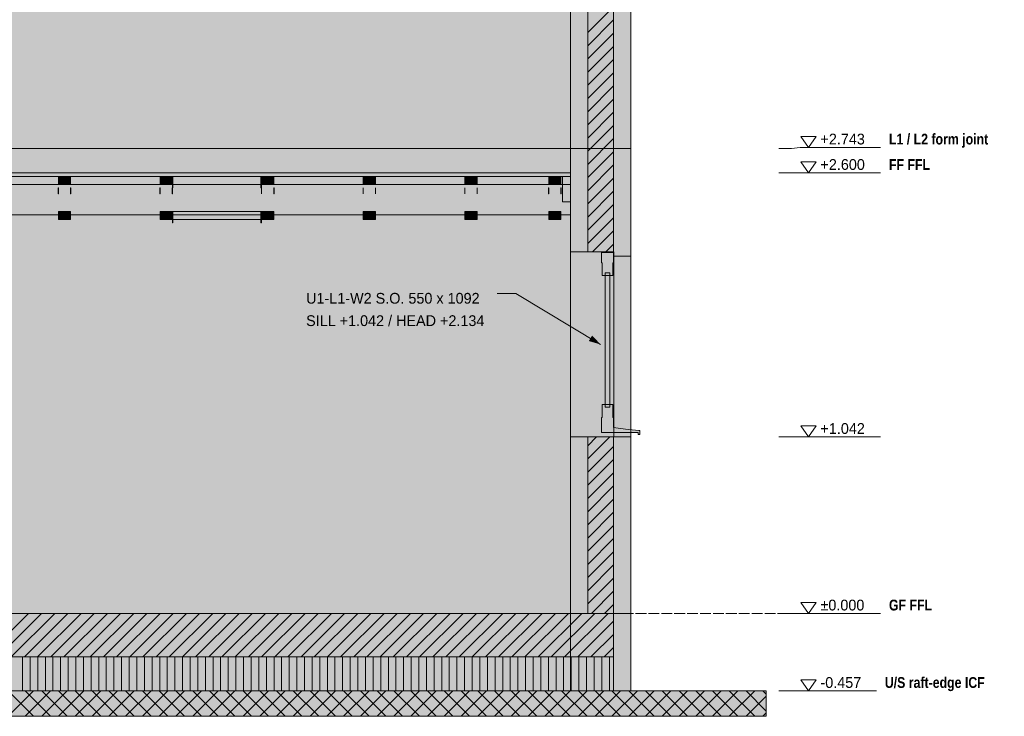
# Model space of a CAD drawing. Header units: millimetres. Extents: x 17 to 413, y 4 to 292.
# Tile 6 of 8: x 164 to 280, y 76 to 159. Entities that reach past the tile are written whole.
import ezdxf

# ---------------------------------------------------------------- set-up
doc = ezdxf.new("R2010")
doc.units = ezdxf.units.MM
doc.linetypes.add('DASHED', pattern=[1.524, 1.27, -0.254])
for name, color, linetype in [('FILL-C_BDBDBF', 7, 'Continuous'), ('FILL-EPS', 7, 'Continuous'), ('FILL-INK', 7, 'Continuous'), ('FILL-LIGHT', 7, 'Continuous'), ('FILL-MASONRY_FILL', 7, 'Continuous'), ('FILL-STEEL_GREY', 7, 'Continuous'), ('FILL-TIMBER', 7, 'Continuous'), ('FILL-WHITE', 7, 'Continuous'), ('LINE-C_BF9E33', 7, 'Continuous'), ('LINE-CORE', 7, 'Continuous'), ('LINE-INK', 7, 'Continuous'), ('LINE-STEEL-DASH', 7, 'DASHED'), ('LINE-STEEL_GREY', 7, 'Continuous'), ('LINE-TIMBER_DK', 7, 'Continuous'), ('TEXT-INK', 7, 'Continuous'), ('TEXT-STEEL', 7, 'Continuous')]:
    doc.layers.add(name, color=color, linetype=linetype)
doc.styles.add('OpenSansCondensed-Bold', font='OpenSansCondensed-Bold.ttf')

msp = doc.modelspace()

# ---------------------------------------------------------------- hatches: boundary and pattern name
at = {"layer": 'FILL-C_BDBDBF', "true_color": 0xbdbdbf}
h = msp.add_hatch(color=256, dxfattribs=at)
h.dxf.hatch_style = 1
h.paths.add_polyline_path([(234.19, 131.14), (231.74, 131.14), (231.14, 131.14), (231.14, 189.04), (234.19, 189.04)])
h = msp.add_hatch(color=256, dxfattribs=at)
h.dxf.hatch_style = 1
h.paths.add_polyline_path([(231.14, 109.3), (231.57, 109.3), (231.69, 109.3), (232.71, 109.3), (234.19, 109.3), (234.19, 88.46), (231.14, 88.46)])
at = {"layer": 'FILL-EPS', "true_color": 0xccffff}
h = msp.add_hatch(color=256, dxfattribs=at)
h.dxf.hatch_style = 1
h.paths.add_polyline_path([(229.11, 189.04), (231.14, 189.04), (231.14, 131.14), (229.11, 131.14), (229.11, 131.44), (229.11, 143.32), (229.11, 144.17), (229.11, 144.24), (229.11, 145.69), (229.11, 156.19), (229.11, 168.84), (229.11, 184.64)])
h = msp.add_hatch(color=256, dxfattribs=at)
h.dxf.hatch_style = 1
h.paths.add_polyline_path([(236.22, 188.63), (236.22, 188.56), (236.22, 188.28), (236.22, 187.99), (236.22, 186.96), (236.22, 184.44), (236.22, 169.5), (236.22, 155.77), (236.22, 143.32), (236.22, 142.74), (236.22, 142.72), (236.22, 142.62), (236.22, 142.54), (236.22, 142.48), (236.22, 142.35), (236.22, 141.96), (236.22, 141.6), (236.22, 141.26), (236.22, 140.37), (236.22, 134.6), (236.22, 130.64), (235.25, 130.64), (234.21, 130.64), (234.21, 130.89), (234.21, 131.14), (234.19, 131.14), (234.19, 189.04), (235.9, 189.04), (236.22, 189.04), (236.22, 188.73), (236.22, 188.7)])
h = msp.add_hatch(color=256, dxfattribs=at)
h.dxf.hatch_style = 1
h.paths.add_polyline_path([(231.14, 88.46), (230.07, 88.46), (229.8, 88.46), (229.11, 88.46), (229.11, 91.83), (229.11, 109.3), (231.14, 109.3)])
h = msp.add_hatch(color=256, dxfattribs=at)
h.dxf.hatch_style = 1
h.paths.add_polyline_path([(236.22, 79.72), (236.22, 79.32), (236.13, 79.32), (234.19, 79.32), (234.19, 88.05), (234.19, 88.46), (234.19, 109.3), (235.18, 109.3), (236.22, 109.3), (236.22, 107.81), (236.22, 88.46)])
at = {"layer": 'FILL-INK', "true_color": 0x1a1a1a}
h = msp.add_hatch(color=256, dxfattribs=at)
h.dxf.hatch_style = 1
h.paths.add_polyline_path([(168.64, 137.97), (168.62, 137.97), (168.62, 137.97), (168.62, 138.19), (168.62, 138.68), (168.63, 138.68), (168.64, 138.68), (168.64, 138.19)])
h = msp.add_hatch(color=256, dxfattribs=at)
h.dxf.hatch_style = 1
h.paths.add_polyline_path([(170.1, 137.97), (170.09, 137.97), (170.08, 137.97), (170.08, 138.19), (170.08, 138.68), (170.1, 138.68), (170.1, 138.68), (170.1, 138.19)])
h = msp.add_hatch(color=256, dxfattribs=at)
h.dxf.hatch_style = 1
h.paths.add_polyline_path([(180.64, 138.19), (180.64, 137.97), (180.62, 137.97), (180.62, 137.97), (180.62, 138.19), (180.62, 138.68), (180.63, 138.68), (180.64, 138.68)])
h = msp.add_hatch(color=256, dxfattribs=at)
h.dxf.hatch_style = 1
h.paths.add_polyline_path([(182.1, 138.19), (182.1, 137.97), (182.09, 137.97), (182.08, 137.97), (182.08, 138.19), (182.08, 138.68), (182.1, 138.68), (182.1, 138.68)])
h = msp.add_hatch(color=256, dxfattribs=at)
h.dxf.hatch_style = 1
h.paths.add_polyline_path([(192.64, 138.19), (192.64, 137.97), (192.62, 137.97), (192.62, 137.97), (192.62, 138.19), (192.62, 138.68), (192.63, 138.68), (192.64, 138.68)])
h = msp.add_hatch(color=256, dxfattribs=at)
h.dxf.hatch_style = 1
h.paths.add_polyline_path([(194.1, 137.97), (194.09, 137.97), (194.08, 137.97), (194.08, 138.19), (194.08, 138.68), (194.1, 138.68), (194.1, 138.68), (194.1, 138.19)])
h = msp.add_hatch(color=256, dxfattribs=at)
h.dxf.hatch_style = 1
h.paths.add_polyline_path([(204.64, 137.97), (204.62, 137.97), (204.62, 137.97), (204.62, 138.19), (204.62, 138.68), (204.63, 138.68), (204.64, 138.68), (204.64, 138.19)])
h = msp.add_hatch(color=256, dxfattribs=at)
h.dxf.hatch_style = 1
h.paths.add_polyline_path([(206.1, 138.19), (206.1, 137.97), (206.09, 137.97), (206.08, 137.97), (206.08, 138.19), (206.08, 138.68), (206.1, 138.68), (206.1, 138.68)])
h = msp.add_hatch(color=256, dxfattribs=at)
h.dxf.hatch_style = 1
h.paths.add_polyline_path([(216.64, 138.19), (216.64, 137.97), (216.62, 137.97), (216.62, 137.97), (216.62, 138.19), (216.62, 138.68), (216.63, 138.68), (216.64, 138.68)])
h = msp.add_hatch(color=256, dxfattribs=at)
h.dxf.hatch_style = 1
h.paths.add_polyline_path([(218.1, 138.19), (218.1, 137.97), (218.09, 137.97), (218.08, 137.97), (218.08, 138.19), (218.08, 138.68), (218.1, 138.68), (218.1, 138.68)])
h = msp.add_hatch(color=256, dxfattribs=at)
h.dxf.hatch_style = 1
h.paths.add_polyline_path([(226.53, 137.97), (226.51, 137.97), (226.5, 137.97), (226.5, 138.19), (226.5, 138.68), (226.52, 138.68), (226.53, 138.68), (226.53, 138.19)])
h = msp.add_hatch(color=256, dxfattribs=at)
h.dxf.hatch_style = 1
h.paths.add_polyline_path([(227.99, 137.97), (227.97, 137.97), (227.97, 137.97), (227.97, 138.19), (227.97, 138.68), (227.98, 138.68), (227.99, 138.68), (227.99, 138.19)])
at = {"layer": 'FILL-INK', "true_color": 0x1a1a1f}
h = msp.add_hatch(color=256, dxfattribs=at)
h.dxf.hatch_style = 1
h.paths.add_polyline_path([(232.66, 120.21), (231.27, 120.61), (231.66, 121.26)])
at = {"layer": 'FILL-LIGHT', "true_color": 0xcccccf}
h = msp.add_hatch(color=256, dxfattribs=at)
h.dxf.hatch_style = 1
h.paths.add_polyline_path([(88.3, 83.32), (78.42, 83.32), (78.42, 83.64), (78.42, 88.46), (224.31, 88.46), (234.19, 88.46), (234.19, 88.13), (234.19, 83.32)])
at = {"layer": 'FILL-MASONRY_FILL', "true_color": 0xe0d9cc}
h = msp.add_hatch(color=256, dxfattribs=at)
h.dxf.hatch_style = 1
h.paths.add_polyline_path([(83.18, 76.32), (60.39, 76.32), (60.39, 76.67), (60.39, 79.32), (229.42, 79.32), (252.22, 79.32), (252.22, 78.96), (252.22, 76.32)])
at = {"layer": 'FILL-STEEL_GREY', "true_color": 0x737378}
h = msp.add_hatch(color=256, dxfattribs=at)
h.dxf.hatch_style = 1
h.paths.add_polyline_path([(161.95, 140.4), (161.95, 140.46), (177.29, 140.46), (179.5, 140.46), (184.91, 140.46), (227.5, 140.46), (227.68, 140.46), (229.11, 140.46), (229.11, 140.07), (229.11, 140.02), (228.92, 140.02), (227.5, 140.02), (222.09, 140.02), (179.5, 140.02), (177.29, 140.02), (161.95, 140.02)])
at = {"layer": 'FILL-TIMBER', "true_color": 0xedd6a8}
h = msp.add_hatch(color=256, dxfattribs=at)
h.dxf.hatch_style = 1
h.paths.add_polyline_path([(170.08, 140.02), (170.08, 139.78), (170.08, 139.08), (169, 139.08), (168.64, 139.08), (168.64, 139.31), (168.64, 140.02), (169.72, 140.02)])
h = msp.add_hatch(color=256, dxfattribs=at)
h.dxf.hatch_style = 1
h.paths.add_polyline_path([(182.08, 140.02), (182.08, 139.78), (182.08, 139.08), (181, 139.08), (180.64, 139.08), (180.64, 139.31), (180.64, 140.02), (181.72, 140.02)])
h = msp.add_hatch(color=256, dxfattribs=at)
h.dxf.hatch_style = 1
h.paths.add_polyline_path([(194.08, 140.02), (194.08, 139.78), (194.08, 139.08), (193, 139.08), (192.64, 139.08), (192.64, 139.31), (192.64, 140.02), (193.72, 140.02)])
h = msp.add_hatch(color=256, dxfattribs=at)
h.dxf.hatch_style = 1
h.paths.add_polyline_path([(205.72, 140.02), (206.08, 140.02), (206.08, 139.78), (206.08, 139.08), (205, 139.08), (204.64, 139.08), (204.64, 139.31), (204.64, 140.02)])
h = msp.add_hatch(color=256, dxfattribs=at)
h.dxf.hatch_style = 1
h.paths.add_polyline_path([(218.08, 140.02), (218.08, 139.78), (218.08, 139.08), (217, 139.08), (216.64, 139.08), (216.64, 139.31), (216.64, 140.02), (217.72, 140.02)])
h = msp.add_hatch(color=256, dxfattribs=at)
h.dxf.hatch_style = 1
h.paths.add_polyline_path([(227.97, 140.02), (227.97, 139.78), (227.97, 139.08), (226.88, 139.08), (226.53, 139.08), (226.53, 139.31), (226.53, 140.02), (227.61, 140.02)])
h = msp.add_hatch(color=256, dxfattribs=at)
h.dxf.hatch_style = 1
h.paths.add_polyline_path([(229.03, 140.02), (229.11, 140.02), (229.11, 139.76), (229.11, 137.02), (228.25, 137.02), (228.17, 137.02), (228.17, 137.27), (228.17, 140.02)])
h = msp.add_hatch(color=256, dxfattribs=at)
h.dxf.hatch_style = 1
h.paths.add_polyline_path([(170.08, 135.9), (170.08, 135.68), (170.08, 134.96), (168.97, 134.96), (168.64, 134.96), (168.64, 135.18), (168.64, 135.9), (169.74, 135.9)])
h = msp.add_hatch(color=256, dxfattribs=at)
h.dxf.hatch_style = 1
h.paths.add_polyline_path([(181.74, 135.9), (182.08, 135.9), (182.08, 135.68), (182.08, 134.96), (180.97, 134.96), (180.64, 134.96), (180.64, 135.18), (180.64, 135.9)])
h = msp.add_hatch(color=256, dxfattribs=at)
h.dxf.hatch_style = 1
h.paths.add_polyline_path([(193.74, 135.9), (194.08, 135.9), (194.08, 135.68), (194.08, 134.96), (192.97, 134.96), (192.64, 134.96), (192.64, 135.18), (192.64, 135.9)])
h = msp.add_hatch(color=256, dxfattribs=at)
h.dxf.hatch_style = 1
h.paths.add_polyline_path([(205.74, 135.9), (206.08, 135.9), (206.08, 135.68), (206.08, 134.96), (204.97, 134.96), (204.64, 134.96), (204.64, 135.18), (204.64, 135.9)])
h = msp.add_hatch(color=256, dxfattribs=at)
h.dxf.hatch_style = 1
h.paths.add_polyline_path([(218.08, 135.9), (218.08, 135.68), (218.08, 134.96), (216.97, 134.96), (216.64, 134.96), (216.64, 135.18), (216.64, 135.9), (217.74, 135.9)])
h = msp.add_hatch(color=256, dxfattribs=at)
h.dxf.hatch_style = 1
h.paths.add_polyline_path([(227.97, 135.9), (227.97, 135.68), (227.97, 134.96), (226.86, 134.96), (226.53, 134.96), (226.53, 135.18), (226.53, 135.9), (227.63, 135.9)])
h = msp.add_hatch(color=256, dxfattribs=at)
h.dxf.hatch_style = 1
h.paths.add_polyline_path([(232.86, 128.34), (232.86, 129.12), (232.86, 129.84), (232.78, 129.84), (232.78, 130.46), (232.78, 131.04), (233.46, 131.04), (234.18, 131.04), (234.18, 130.42), (234.18, 129.84), (234.1, 129.84), (234.1, 129.06), (234.1, 128.34), (233.76, 128.34), (233.76, 128.64), (233.46, 128.64), (233.2, 128.64), (233.2, 128.34)])
h = msp.add_hatch(color=256, dxfattribs=at)
h.dxf.hatch_style = 1
h.paths.add_polyline_path([(233.45, 113.1), (233.2, 113.1), (233.2, 121.2), (233.2, 128.34), (233.51, 128.34), (233.76, 128.34), (233.76, 120.24), (233.76, 113.1)])
h = msp.add_hatch(color=256, dxfattribs=at)
h.dxf.hatch_style = 1
h.paths.add_polyline_path([(232.78, 111.6), (232.86, 111.6), (232.86, 112.38), (232.86, 113.1), (233.2, 113.1), (233.2, 112.8), (233.5, 112.8), (233.76, 112.8), (233.76, 113.1), (234.1, 113.1), (234.1, 112.31), (234.1, 111.6), (234.18, 111.6), (234.18, 110.98), (234.18, 110.4), (235.62, 110.22), (237.16, 110.04), (237.22, 110.04), (237.28, 110.04), (237.28, 109.79), (237.28, 109.56), (237.18, 109.56), (237.08, 109.56), (237.08, 109.68), (237.08, 109.8), (235.01, 109.8), (232.78, 109.8), (232.78, 110.11), (232.78, 110.4), (232.78, 111.02)])
at = {"layer": 'FILL-TIMBER', "true_color": 0xfced9e}
h = msp.add_hatch(color=256, dxfattribs=at)
h.dxf.hatch_style = 1
h.paths.add_polyline_path([(234.19, 79.32), (88.3, 79.32), (78.42, 79.32), (78.42, 79.44), (78.42, 81.32), (78.42, 81.44), (78.42, 83.32), (224.31, 83.32), (234.19, 83.32), (234.19, 83.19), (234.19, 81.32), (234.19, 81.19)])
at = {"layer": 'FILL-WHITE', "true_color": 0xffffff}
h = msp.add_hatch(color=256, dxfattribs=at)
h.dxf.hatch_style = 1
h.paths.add_polyline_path([(83.5, 194.22), (154.46, 243.91), (158.14, 243.91), (160.45, 242.29), (160.46, 242.29), (160.46, 242.29), (160.48, 242.27), (229.1, 194.22), (229.1, 143.32), (83.5, 143.32)])
h = msp.add_hatch(color=256, dxfattribs=at)
h.dxf.hatch_style = 1
h.paths.add_polyline_path([(83.5, 189.04), (83.7, 189.04), (83.7, 194.36), (154.46, 243.91), (158.14, 243.91), (160.66, 242.15), (165.01, 239.1), (165.02, 239.09), (165.02, 239.09), (165.05, 239.07), (165.05, 239.07), (165.05, 239.07), (228.9, 194.36), (228.9, 189.04), (229.1, 189.04), (229.1, 143.32), (83.5, 143.32)])
h = msp.add_hatch(color=256, dxfattribs=at)
h.dxf.hatch_style = 1
h.paths.add_polyline_path([(229.1, 194.22), (236.22, 189.24), (236.22, 189.24), (236.22, 189.24), (236.22, 189.24), (236.22, 143.32), (236.22, 143.32), (229.1, 143.32), (229.1, 172.73), (229.1, 172.73)])
h = msp.add_hatch(color=256, dxfattribs=at)
h.dxf.hatch_style = 1
h.paths.add_polyline_path([(229.1, 189.04), (229.1, 189.04), (229.1, 189.04), (229.1, 189.05), (229.1, 189.04), (236.22, 189.04), (236.22, 189.04), (236.22, 143.32), (236.22, 143.32), (229.11, 143.32), (229.11, 143.32), (229.11, 143.32), (229.1, 143.32)])
h = msp.add_hatch(color=256, dxfattribs=at)
h.dxf.hatch_style = 1
h.paths.add_polyline_path([(229.11, 143.32), (229.11, 189.04), (236.22, 189.04), (236.22, 189.04), (236.22, 143.32), (229.11, 143.32)])
h = msp.add_hatch(color=256, dxfattribs=at)
h.dxf.hatch_style = 1
h.paths.add_polyline_path([(83.5, 88.46), (83.5, 143.32), (229.1, 143.32), (229.1, 143.32), (229.1, 143.32), (229.1, 88.46), (83.5, 88.46)])
h = msp.add_hatch(color=256, dxfattribs=at)
h.dxf.hatch_style = 1
h.paths.add_polyline_path([(229.1, 143.32), (229.1, 88.46), (229.1, 88.46), (229.1, 88.46), (83.5, 88.46), (83.5, 143.32)])
h = msp.add_hatch(color=256, dxfattribs=at)
h.dxf.hatch_style = 1
h.paths.add_polyline_path([(229.11, 143.32), (236.22, 143.32), (236.22, 88.46), (236.22, 88.46), (236.22, 88.46), (229.11, 88.46), (229.11, 88.46), (229.11, 88.46), (229.1, 88.46), (229.1, 143.32), (229.1, 143.32), (229.1, 143.32), (229.1, 143.36), (229.1, 143.36)])
h = msp.add_hatch(color=256, dxfattribs=at)
h.dxf.hatch_style = 1
h.paths.add_polyline_path([(229.1, 143.32), (236.22, 143.32), (236.22, 88.46), (229.1, 88.46)])
h = msp.add_hatch(color=256, dxfattribs=at)
h.dxf.hatch_style = 1
h.paths.add_polyline_path([(229.11, 88.46), (229.11, 143.32), (236.22, 143.32), (236.22, 143.32), (236.22, 88.46), (229.11, 88.46)])
h = msp.add_hatch(color=256, dxfattribs=at)
h.dxf.hatch_style = 1
h.paths.add_polyline_path([(83.5, 140.02), (83.5, 140.46), (131.5, 140.46), (131.5, 140.46), (179.5, 140.46), (179.5, 140.46), (227.5, 140.46), (227.5, 140.46), (229.11, 140.46), (229.11, 140.02), (227.5, 140.02), (179.5, 140.02), (179.5, 140.02), (131.5, 140.02), (131.5, 140.02), (83.5, 140.02), (83.5, 140.02), (83.5, 140.02)])
h = msp.add_hatch(color=256, dxfattribs=at)
h.dxf.hatch_style = 1
h.paths.add_polyline_path([(228.17, 139.08), (228.17, 140.02), (229.11, 140.02), (229.11, 140.02), (229.11, 140.02), (229.11, 140.02), (229.11, 135.52), (161.95, 135.52), (161.95, 139.08)])
h = msp.add_hatch(color=256, dxfattribs=at)
h.dxf.hatch_style = 1
h.paths.add_polyline_path([(168.64, 140.02), (170.08, 140.02), (170.08, 139.08), (168.64, 139.08)])
h = msp.add_hatch(color=256, dxfattribs=at)
h.dxf.hatch_style = 1
h.paths.add_polyline_path([(180.64, 140.02), (182.08, 140.02), (182.08, 139.08), (180.64, 139.08)])
h = msp.add_hatch(color=256, dxfattribs=at)
h.dxf.hatch_style = 1
h.paths.add_polyline_path([(182.1, 138.68), (182.1, 138.68), (182.1, 140.02), (182.16, 140.02), (182.16, 140.02), (182.16, 140.02), (182.16, 140.02), (182.16, 138.68), (182.1, 138.68), (182.1, 138.68)])
h = msp.add_hatch(color=256, dxfattribs=at)
h.dxf.hatch_style = 1
h.paths.add_polyline_path([(182.1, 140.02), (182.1, 140.02), (182.16, 140.02), (182.16, 138.68), (182.16, 138.68), (182.16, 138.68), (182.16, 138.68), (182.1, 138.68), (182.1, 140.02), (182.1, 140.02)])
h = msp.add_hatch(color=256, dxfattribs=at)
h.dxf.hatch_style = 1
h.paths.add_polyline_path([(182.16, 140.02), (192.56, 140.02), (192.56, 139.08), (182.16, 139.08)])
h = msp.add_hatch(color=256, dxfattribs=at)
h.dxf.hatch_style = 1
h.paths.add_polyline_path([(192.56, 140.02), (192.56, 139.08), (182.16, 139.08), (182.16, 140.02)])
h = msp.add_hatch(color=256, dxfattribs=at)
h.dxf.hatch_style = 1
h.paths.add_polyline_path([(192.56, 138.68), (192.56, 138.68), (192.56, 140.02), (192.62, 140.02), (192.62, 140.02), (192.62, 140.02), (192.62, 140.02), (192.62, 138.68), (192.56, 138.68), (192.56, 138.68)])
h = msp.add_hatch(color=256, dxfattribs=at)
h.dxf.hatch_style = 1
h.paths.add_polyline_path([(192.56, 140.02), (192.62, 140.02), (192.62, 138.68), (192.62, 138.68), (192.62, 138.68), (192.62, 138.68), (192.56, 138.68), (192.56, 140.02), (192.56, 140.02), (192.56, 140.02)])
h = msp.add_hatch(color=256, dxfattribs=at)
h.dxf.hatch_style = 1
h.paths.add_polyline_path([(192.64, 140.02), (194.08, 140.02), (194.08, 139.08), (192.64, 139.08)])
h = msp.add_hatch(color=256, dxfattribs=at)
h.dxf.hatch_style = 1
h.paths.add_polyline_path([(204.64, 140.02), (206.08, 140.02), (206.08, 139.08), (204.64, 139.08)])
h = msp.add_hatch(color=256, dxfattribs=at)
h.dxf.hatch_style = 1
h.paths.add_polyline_path([(216.64, 140.02), (218.08, 140.02), (218.08, 139.08), (216.64, 139.08)])
h = msp.add_hatch(color=256, dxfattribs=at)
h.dxf.hatch_style = 1
h.paths.add_polyline_path([(226.53, 140.02), (227.97, 140.02), (227.97, 139.08), (226.53, 139.08)])
h = msp.add_hatch(color=256, dxfattribs=at)
h.dxf.hatch_style = 1
h.paths.add_polyline_path([(161.95, 139.08), (229.11, 139.08), (229.11, 135.52), (161.95, 135.52)])
h = msp.add_hatch(color=256, dxfattribs=at)
h.dxf.hatch_style = 1
h.paths.add_polyline_path([(168.64, 135.9), (170.08, 135.9), (170.08, 134.96), (168.64, 134.96)])
h = msp.add_hatch(color=256, dxfattribs=at)
h.dxf.hatch_style = 1
h.paths.add_polyline_path([(180.64, 135.9), (182.08, 135.9), (182.08, 134.96), (180.64, 134.96)])
h = msp.add_hatch(color=256, dxfattribs=at)
h.dxf.hatch_style = 1
h.paths.add_polyline_path([(182.1, 134.56), (182.1, 134.56), (182.1, 135.9), (182.16, 135.9), (182.16, 135.9), (182.16, 135.9), (182.16, 135.9), (182.16, 134.56), (182.1, 134.56), (182.1, 134.56)])
h = msp.add_hatch(color=256, dxfattribs=at)
h.dxf.hatch_style = 1
h.paths.add_polyline_path([(182.1, 135.9), (182.1, 135.9), (182.16, 135.9), (182.16, 134.56), (182.16, 134.56), (182.16, 134.56), (182.16, 134.56), (182.1, 134.56), (182.1, 135.9), (182.1, 135.9)])
h = msp.add_hatch(color=256, dxfattribs=at)
h.dxf.hatch_style = 1
h.paths.add_polyline_path([(182.16, 135.9), (192.56, 135.9), (192.56, 134.96), (182.16, 134.96)])
h = msp.add_hatch(color=256, dxfattribs=at)
h.dxf.hatch_style = 1
h.paths.add_polyline_path([(192.56, 135.9), (192.56, 134.96), (182.16, 134.96), (182.16, 135.9)])
h = msp.add_hatch(color=256, dxfattribs=at)
h.dxf.hatch_style = 1
h.paths.add_polyline_path([(192.56, 134.56), (192.56, 134.56), (192.56, 135.9), (192.62, 135.9), (192.62, 135.9), (192.62, 135.9), (192.62, 135.9), (192.62, 134.56), (192.56, 134.56), (192.56, 134.56)])
h = msp.add_hatch(color=256, dxfattribs=at)
h.dxf.hatch_style = 1
h.paths.add_polyline_path([(192.56, 135.9), (192.62, 135.9), (192.62, 134.56), (192.62, 134.56), (192.62, 134.56), (192.62, 134.56), (192.56, 134.56), (192.56, 135.9), (192.56, 135.9), (192.56, 135.9)])
h = msp.add_hatch(color=256, dxfattribs=at)
h.dxf.hatch_style = 1
h.paths.add_polyline_path([(192.64, 135.9), (194.08, 135.9), (194.08, 134.96), (192.64, 134.96)])
h = msp.add_hatch(color=256, dxfattribs=at)
h.dxf.hatch_style = 1
h.paths.add_polyline_path([(204.64, 135.9), (206.08, 135.9), (206.08, 134.96), (204.64, 134.96)])
h = msp.add_hatch(color=256, dxfattribs=at)
h.dxf.hatch_style = 1
h.paths.add_polyline_path([(216.64, 135.9), (218.08, 135.9), (218.08, 134.96), (216.64, 134.96)])
h = msp.add_hatch(color=256, dxfattribs=at)
h.dxf.hatch_style = 1
h.paths.add_polyline_path([(226.53, 135.9), (227.97, 135.9), (227.97, 134.96), (226.53, 134.96)])
h = msp.add_hatch(color=256, dxfattribs=at)
h.dxf.hatch_style = 1
h.paths.add_polyline_path([(234.21, 131.14), (234.21, 109.3), (229.11, 109.3), (229.11, 131.14)])
h = msp.add_hatch(color=256, dxfattribs=at)
h.dxf.hatch_style = 1
h.paths.add_polyline_path([(236.22, 130.64), (236.22, 109.3), (236.22, 109.3), (234.21, 109.3), (234.21, 130.64), (234.21, 130.64)])
h = msp.add_hatch(color=256, dxfattribs=at)
h.dxf.hatch_style = 1
h.paths.add_polyline_path([(78.42, 88.46), (234.19, 88.46), (234.19, 83.32), (78.42, 83.32), (78.42, 83.32)])
h = msp.add_hatch(color=256, dxfattribs=at)
h.dxf.hatch_style = 1
h.paths.add_polyline_path([(83.5, 79.32), (83.5, 88.46), (229.1, 88.46), (229.1, 88.46), (229.1, 79.32), (83.5, 79.32), (83.5, 79.32), (83.5, 79.32)])
h = msp.add_hatch(color=256, dxfattribs=at)
h.dxf.hatch_style = 1
h.paths.add_polyline_path([(83.5, 88.46), (83.5, 88.46), (83.5, 88.46), (85.49, 88.46), (85.53, 88.46), (85.53, 88.46), (229.1, 88.46), (229.1, 79.32), (85.53, 79.32), (85.53, 79.32), (85.53, 79.32), (83.5, 79.32), (83.5, 88.46)])
h = msp.add_hatch(color=256, dxfattribs=at)
h.dxf.hatch_style = 1
h.paths.add_polyline_path([(229.1, 88.46), (236.22, 88.46), (236.22, 88.46), (236.22, 79.32), (229.1, 79.32)])
h = msp.add_hatch(color=256, dxfattribs=at)
h.dxf.hatch_style = 1
h.paths.add_polyline_path([(234.19, 88.46), (234.19, 79.32), (234.19, 79.32), (229.1, 79.32), (229.1, 88.46), (229.1, 88.46)])
h = msp.add_hatch(color=256, dxfattribs=at)
h.dxf.hatch_style = 1
h.paths.add_polyline_path([(236.22, 88.46), (236.22, 79.32), (236.22, 79.32), (234.19, 79.32), (234.19, 88.46), (234.19, 88.46)])
h = msp.add_hatch(color=256, dxfattribs=at)
h.dxf.hatch_style = 1
h.paths.add_polyline_path([(234.19, 79.32), (234.19, 88.46), (236.22, 88.46), (236.22, 88.46), (236.22, 79.32), (234.19, 79.32)])

# ---------------------------------------------------------------- linework, layer by layer
at = {"layer": 'LINE-C_BF9E33', "lineweight": 5}
for p, q in [((164.4, 79.32), (164.4, 83.32)), ((165.3, 79.32), (165.3, 83.32)), ((166.2, 79.32), (166.2, 83.32)), ((167.1, 79.32), (167.1, 83.32)), ((168, 79.32), (168, 83.32)), ((168.9, 79.32), (168.9, 83.32)), ((169.8, 79.32), (169.8, 83.32)), ((170.7, 79.32), (170.7, 83.32)), ((171.6, 79.32), (171.6, 83.32)), ((172.5, 79.32), (172.5, 83.32)), ((173.4, 79.32), (173.4, 83.32)), ((174.3, 79.32), (174.3, 83.32)), ((175.2, 79.32), (175.2, 83.32)), ((176.1, 79.32), (176.1, 83.32)), ((177, 79.32), (177, 83.32)), ((177.9, 79.32), (177.9, 83.32)), ((178.8, 79.32), (178.8, 83.32)), ((179.7, 79.32), (179.7, 83.32)), ((180.6, 79.32), (180.6, 83.32)), ((181.5, 79.32), (181.5, 83.32)), ((182.4, 79.32), (182.4, 83.32)), ((183.3, 79.32), (183.3, 83.32)), ((184.2, 79.32), (184.2, 83.32)), ((185.1, 79.32), (185.1, 83.32)), ((186, 79.32), (186, 83.32)), ((186.9, 79.32), (186.9, 83.32)), ((187.8, 79.32), (187.8, 83.32)), ((188.7, 79.32), (188.7, 83.32)), ((189.6, 79.32), (189.6, 83.32)), ((190.5, 79.32), (190.5, 83.32)), ((191.4, 79.32), (191.4, 83.32)), ((192.3, 79.32), (192.3, 83.32)), ((193.2, 79.32), (193.2, 83.32)), ((194.1, 79.32), (194.1, 83.32)), ((195, 79.32), (195, 83.32)), ((195.9, 79.32), (195.9, 83.32)), ((196.8, 79.32), (196.8, 83.32)), ((197.7, 79.32), (197.7, 83.32)), ((198.6, 79.32), (198.6, 83.32)), ((199.5, 79.32), (199.5, 83.32)), ((200.4, 79.32), (200.4, 83.32)), ((201.3, 79.32), (201.3, 83.32)), ((202.2, 79.32), (202.2, 83.32)), ((203.1, 79.32), (203.1, 83.32)), ((204, 79.32), (204, 83.32)), ((204.9, 79.32), (204.9, 83.32)), ((205.8, 79.32), (205.8, 83.32)), ((206.7, 79.32), (206.7, 83.32)), ((207.6, 79.32), (207.6, 83.32)), ((208.5, 79.32), (208.5, 83.32)), ((209.4, 79.32), (209.4, 83.32)), ((210.3, 79.32), (210.3, 83.32)), ((211.2, 79.32), (211.2, 83.32)), ((212.1, 79.32), (212.1, 83.32)), ((213, 79.32), (213, 83.32)), ((213.9, 79.32), (213.9, 83.32)), ((214.8, 79.32), (214.8, 83.32)), ((215.7, 79.32), (215.7, 83.32)), ((216.6, 79.32), (216.6, 83.32)), ((217.5, 79.32), (217.5, 83.32)), ((218.4, 79.32), (218.4, 83.32)), ((219.3, 79.32), (219.3, 83.32)), ((220.2, 79.32), (220.2, 83.32)), ((221.1, 79.32), (221.1, 83.32)), ((222, 79.32), (222, 83.32)), ((222.9, 79.32), (222.9, 83.32)), ((223.8, 79.32), (223.8, 83.32)), ((224.7, 79.32), (224.7, 83.32)), ((225.6, 79.32), (225.6, 83.32)), ((226.5, 79.32), (226.5, 83.32)), ((227.4, 79.32), (227.4, 83.32)), ((228.3, 79.32), (228.3, 83.32)), ((229.2, 79.32), (229.2, 83.32)), ((230.1, 79.32), (230.1, 83.32)), ((231, 79.32), (231, 83.32)), ((231.9, 79.32), (231.9, 83.32)), ((232.8, 79.32), (232.8, 83.32)), ((233.7, 79.32), (233.7, 83.32))]:
    msp.add_line(p, q, dxfattribs=at)
at = {"layer": 'LINE-CORE', "lineweight": 5}
for points in [[(83.5, 194.22), (154.46, 243.91), (158.14, 243.91), (160.45, 242.29), (160.46, 242.29), (160.46, 242.29), (160.48, 242.27), (229.1, 194.22), (229.1, 143.32), (83.5, 143.32)], [(83.5, 189.04), (83.7, 189.04), (83.7, 194.36), (154.46, 243.91), (158.14, 243.91), (160.66, 242.15), (165.01, 239.1), (165.02, 239.09), (165.02, 239.09), (165.05, 239.07), (165.05, 239.07), (165.05, 239.07), (228.9, 194.36), (228.9, 189.04), (229.1, 189.04), (229.1, 143.32), (83.5, 143.32)], [(229.1, 194.22), (236.22, 189.24), (236.22, 189.24), (236.22, 189.24), (236.22, 189.24), (236.22, 143.32), (236.22, 143.32), (229.1, 143.32), (229.1, 172.73), (229.1, 172.73)], [(229.1, 189.04), (229.1, 189.04), (229.1, 189.04), (229.1, 189.05), (229.1, 189.04), (236.22, 189.04), (236.22, 189.04), (236.22, 143.32), (236.22, 143.32), (229.11, 143.32), (229.11, 143.32), (229.11, 143.32), (229.1, 143.32)], [(229.11, 143.32), (229.11, 189.04), (236.22, 189.04), (236.22, 189.04), (236.22, 143.32), (229.11, 143.32)], [(83.5, 88.46), (83.5, 143.32), (229.1, 143.32), (229.1, 143.32), (229.1, 143.32), (229.1, 88.46), (83.5, 88.46)], [(229.1, 143.32), (229.1, 88.46), (229.1, 88.46), (229.1, 88.46), (83.5, 88.46), (83.5, 143.32)], [(229.11, 143.32), (236.22, 143.32), (236.22, 88.46), (236.22, 88.46), (236.22, 88.46), (229.11, 88.46), (229.11, 88.46), (229.11, 88.46), (229.1, 88.46), (229.1, 143.32), (229.1, 143.32), (229.1, 143.32), (229.1, 143.36), (229.1, 143.36)], [(229.1, 143.32), (236.22, 143.32), (236.22, 88.46), (229.1, 88.46)], [(229.11, 88.46), (229.11, 143.32), (236.22, 143.32), (236.22, 143.32), (236.22, 88.46), (229.11, 88.46)], [(83.5, 140.02), (83.5, 140.46), (131.5, 140.46), (131.5, 140.46), (179.5, 140.46), (179.5, 140.46), (227.5, 140.46), (227.5, 140.46), (229.11, 140.46), (229.11, 140.02), (227.5, 140.02), (179.5, 140.02), (179.5, 140.02), (131.5, 140.02), (131.5, 140.02), (83.5, 140.02), (83.5, 140.02), (83.5, 140.02)], [(228.17, 139.08), (228.17, 140.02), (229.11, 140.02), (229.11, 140.02), (229.11, 140.02), (229.11, 140.02), (229.11, 135.52), (161.95, 135.52), (161.95, 139.08)], [(168.64, 140.02), (170.08, 140.02), (170.08, 139.08), (168.64, 139.08)], [(180.64, 140.02), (182.08, 140.02), (182.08, 139.08), (180.64, 139.08)], [(182.1, 138.68), (182.1, 138.68), (182.1, 140.02), (182.16, 140.02), (182.16, 140.02), (182.16, 140.02), (182.16, 140.02), (182.16, 138.68), (182.1, 138.68), (182.1, 138.68)], [(182.1, 140.02), (182.1, 140.02), (182.16, 140.02), (182.16, 138.68), (182.16, 138.68), (182.16, 138.68), (182.16, 138.68), (182.1, 138.68), (182.1, 140.02), (182.1, 140.02)], [(182.16, 140.02), (192.56, 140.02), (192.56, 139.08), (182.16, 139.08)], [(192.56, 140.02), (192.56, 139.08), (182.16, 139.08), (182.16, 140.02)], [(192.56, 138.68), (192.56, 138.68), (192.56, 140.02), (192.62, 140.02), (192.62, 140.02), (192.62, 140.02), (192.62, 140.02), (192.62, 138.68), (192.56, 138.68), (192.56, 138.68)], [(192.56, 140.02), (192.62, 140.02), (192.62, 138.68), (192.62, 138.68), (192.62, 138.68), (192.62, 138.68), (192.56, 138.68), (192.56, 140.02), (192.56, 140.02), (192.56, 140.02)], [(192.64, 140.02), (194.08, 140.02), (194.08, 139.08), (192.64, 139.08)], [(204.64, 140.02), (206.08, 140.02), (206.08, 139.08), (204.64, 139.08)], [(216.64, 140.02), (218.08, 140.02), (218.08, 139.08), (216.64, 139.08)], [(226.53, 140.02), (227.97, 140.02), (227.97, 139.08), (226.53, 139.08)], [(161.95, 139.08), (229.11, 139.08), (229.11, 135.52), (161.95, 135.52)], [(168.64, 135.9), (170.08, 135.9), (170.08, 134.96), (168.64, 134.96)], [(180.64, 135.9), (182.08, 135.9), (182.08, 134.96), (180.64, 134.96)], [(182.1, 134.56), (182.1, 134.56), (182.1, 135.9), (182.16, 135.9), (182.16, 135.9), (182.16, 135.9), (182.16, 135.9), (182.16, 134.56), (182.1, 134.56), (182.1, 134.56)], [(182.1, 135.9), (182.1, 135.9), (182.16, 135.9), (182.16, 134.56), (182.16, 134.56), (182.16, 134.56), (182.16, 134.56), (182.1, 134.56), (182.1, 135.9), (182.1, 135.9)], [(182.16, 135.9), (192.56, 135.9), (192.56, 134.96), (182.16, 134.96)], [(192.56, 135.9), (192.56, 134.96), (182.16, 134.96), (182.16, 135.9)], [(192.56, 134.56), (192.56, 134.56), (192.56, 135.9), (192.62, 135.9), (192.62, 135.9), (192.62, 135.9), (192.62, 135.9), (192.62, 134.56), (192.56, 134.56), (192.56, 134.56)], [(192.56, 135.9), (192.62, 135.9), (192.62, 134.56), (192.62, 134.56), (192.62, 134.56), (192.62, 134.56), (192.56, 134.56), (192.56, 135.9), (192.56, 135.9), (192.56, 135.9)], [(192.64, 135.9), (194.08, 135.9), (194.08, 134.96), (192.64, 134.96)], [(204.64, 135.9), (206.08, 135.9), (206.08, 134.96), (204.64, 134.96)], [(216.64, 135.9), (218.08, 135.9), (218.08, 134.96), (216.64, 134.96)], [(226.53, 135.9), (227.97, 135.9), (227.97, 134.96), (226.53, 134.96)], [(234.21, 131.14), (234.21, 109.3), (229.11, 109.3), (229.11, 131.14)], [(236.22, 130.64), (236.22, 109.3), (236.22, 109.3), (234.21, 109.3), (234.21, 130.64), (234.21, 130.64)], [(78.42, 88.46), (234.19, 88.46), (234.19, 83.32), (78.42, 83.32), (78.42, 83.32)], [(83.5, 79.32), (83.5, 88.46), (229.1, 88.46), (229.1, 88.46), (229.1, 79.32), (83.5, 79.32), (83.5, 79.32), (83.5, 79.32)], [(83.5, 88.46), (83.5, 88.46), (83.5, 88.46), (85.49, 88.46), (85.53, 88.46), (85.53, 88.46), (229.1, 88.46), (229.1, 79.32), (85.53, 79.32), (85.53, 79.32), (85.53, 79.32), (83.5, 79.32), (83.5, 88.46)], [(229.1, 88.46), (236.22, 88.46), (236.22, 88.46), (236.22, 79.32), (229.1, 79.32)], [(234.19, 88.46), (234.19, 79.32), (234.19, 79.32), (229.1, 79.32), (229.1, 88.46), (229.1, 88.46)], [(236.22, 88.46), (236.22, 79.32), (236.22, 79.32), (234.19, 79.32), (234.19, 88.46), (234.19, 88.46)], [(234.19, 79.32), (234.19, 88.46), (236.22, 88.46), (236.22, 88.46), (236.22, 79.32), (234.19, 79.32)]]:
    msp.add_lwpolyline(points, close=True, dxfattribs=at)
at = {"layer": 'LINE-INK', "lineweight": 5}
for p, q in [((253.72, 143.32), (255.22, 143.32)), ((255.22, 143.32), (256.22, 143.46)), ((256.22, 143.46), (265.71, 143.46)), ((253.72, 140.46), (255.22, 140.46)), ((255.22, 140.46), (256.22, 140.46)), ((256.22, 140.46), (265.71, 140.46)), ((222.66, 126.21), (220.46, 126.21)), ((232.66, 120.21), (222.66, 126.21)), ((253.72, 109.3), (255.22, 109.3)), ((255.22, 109.3), (256.22, 109.3)), ((256.22, 109.3), (265.71, 109.3)), ((253.72, 88.46), (255.22, 88.46)), ((255.22, 88.46), (256.22, 88.46)), ((256.22, 88.46), (265.71, 88.46)), ((253.72, 79.32), (255.22, 79.32)), ((255.22, 79.32), (256.22, 79.32)), ((256.22, 79.32), (265.22, 79.32))]:
    msp.add_line(p, q, dxfattribs=at)
for points in [[(229.11, 189.04), (231.14, 189.04), (231.14, 131.14), (229.11, 131.14), (229.11, 131.44), (229.11, 143.32), (229.11, 144.17), (229.11, 144.24), (229.11, 145.69), (229.11, 156.19), (229.11, 168.84), (229.11, 184.64)], [(234.19, 131.14), (231.74, 131.14), (231.14, 131.14), (231.14, 189.04), (234.19, 189.04)], [(257.22, 143.46), (256.32, 144.76), (258.12, 144.76)], [(257.22, 140.46), (256.32, 141.76), (258.12, 141.76)], [(161.95, 140.4), (161.95, 140.46), (177.29, 140.46), (179.5, 140.46), (184.91, 140.46), (227.5, 140.46), (227.68, 140.46), (229.11, 140.46), (229.11, 140.07), (229.11, 140.02), (228.92, 140.02), (227.5, 140.02), (222.09, 140.02), (179.5, 140.02), (177.29, 140.02), (161.95, 140.02)], [(170.08, 140.02), (170.08, 139.78), (170.08, 139.08), (169, 139.08), (168.64, 139.08), (168.64, 139.31), (168.64, 140.02), (169.72, 140.02)], [(182.08, 140.02), (182.08, 139.78), (182.08, 139.08), (181, 139.08), (180.64, 139.08), (180.64, 139.31), (180.64, 140.02), (181.72, 140.02)], [(194.08, 140.02), (194.08, 139.78), (194.08, 139.08), (193, 139.08), (192.64, 139.08), (192.64, 139.31), (192.64, 140.02), (193.72, 140.02)], [(205.72, 140.02), (206.08, 140.02), (206.08, 139.78), (206.08, 139.08), (205, 139.08), (204.64, 139.08), (204.64, 139.31), (204.64, 140.02)], [(218.08, 140.02), (218.08, 139.78), (218.08, 139.08), (217, 139.08), (216.64, 139.08), (216.64, 139.31), (216.64, 140.02), (217.72, 140.02)], [(227.97, 140.02), (227.97, 139.78), (227.97, 139.08), (226.88, 139.08), (226.53, 139.08), (226.53, 139.31), (226.53, 140.02), (227.61, 140.02)], [(229.03, 140.02), (229.11, 140.02), (229.11, 139.76), (229.11, 137.02), (228.25, 137.02), (228.17, 137.02), (228.17, 137.27), (228.17, 140.02)], [(168.64, 137.97), (168.62, 137.97), (168.62, 137.97), (168.62, 138.19), (168.62, 138.68), (168.63, 138.68), (168.64, 138.68), (168.64, 138.19)], [(170.1, 137.97), (170.09, 137.97), (170.08, 137.97), (170.08, 138.19), (170.08, 138.68), (170.1, 138.68), (170.1, 138.68), (170.1, 138.19)], [(180.64, 138.19), (180.64, 137.97), (180.62, 137.97), (180.62, 137.97), (180.62, 138.19), (180.62, 138.68), (180.63, 138.68), (180.64, 138.68)], [(182.1, 138.19), (182.1, 137.97), (182.09, 137.97), (182.08, 137.97), (182.08, 138.19), (182.08, 138.68), (182.1, 138.68), (182.1, 138.68)], [(192.64, 138.19), (192.64, 137.97), (192.62, 137.97), (192.62, 137.97), (192.62, 138.19), (192.62, 138.68), (192.63, 138.68), (192.64, 138.68)], [(194.1, 137.97), (194.09, 137.97), (194.08, 137.97), (194.08, 138.19), (194.08, 138.68), (194.1, 138.68), (194.1, 138.68), (194.1, 138.19)], [(204.64, 137.97), (204.62, 137.97), (204.62, 137.97), (204.62, 138.19), (204.62, 138.68), (204.63, 138.68), (204.64, 138.68), (204.64, 138.19)], [(206.1, 138.19), (206.1, 137.97), (206.09, 137.97), (206.08, 137.97), (206.08, 138.19), (206.08, 138.68), (206.1, 138.68), (206.1, 138.68)], [(216.64, 138.19), (216.64, 137.97), (216.62, 137.97), (216.62, 137.97), (216.62, 138.19), (216.62, 138.68), (216.63, 138.68), (216.64, 138.68)], [(218.1, 138.19), (218.1, 137.97), (218.09, 137.97), (218.08, 137.97), (218.08, 138.19), (218.08, 138.68), (218.1, 138.68), (218.1, 138.68)], [(226.53, 137.97), (226.51, 137.97), (226.5, 137.97), (226.5, 138.19), (226.5, 138.68), (226.52, 138.68), (226.53, 138.68), (226.53, 138.19)], [(227.99, 137.97), (227.97, 137.97), (227.97, 137.97), (227.97, 138.19), (227.97, 138.68), (227.98, 138.68), (227.99, 138.68), (227.99, 138.19)], [(170.08, 135.9), (170.08, 135.68), (170.08, 134.96), (168.97, 134.96), (168.64, 134.96), (168.64, 135.18), (168.64, 135.9), (169.74, 135.9)], [(181.74, 135.9), (182.08, 135.9), (182.08, 135.68), (182.08, 134.96), (180.97, 134.96), (180.64, 134.96), (180.64, 135.18), (180.64, 135.9)], [(193.74, 135.9), (194.08, 135.9), (194.08, 135.68), (194.08, 134.96), (192.97, 134.96), (192.64, 134.96), (192.64, 135.18), (192.64, 135.9)], [(205.74, 135.9), (206.08, 135.9), (206.08, 135.68), (206.08, 134.96), (204.97, 134.96), (204.64, 134.96), (204.64, 135.18), (204.64, 135.9)], [(218.08, 135.9), (218.08, 135.68), (218.08, 134.96), (216.97, 134.96), (216.64, 134.96), (216.64, 135.18), (216.64, 135.9), (217.74, 135.9)], [(227.97, 135.9), (227.97, 135.68), (227.97, 134.96), (226.86, 134.96), (226.53, 134.96), (226.53, 135.18), (226.53, 135.9), (227.63, 135.9)], [(232.86, 128.34), (232.86, 129.12), (232.86, 129.84), (232.78, 129.84), (232.78, 130.46), (232.78, 131.04), (233.46, 131.04), (234.18, 131.04), (234.18, 130.42), (234.18, 129.84), (234.1, 129.84), (234.1, 129.06), (234.1, 128.34), (233.76, 128.34), (233.76, 128.64), (233.46, 128.64), (233.2, 128.64), (233.2, 128.34)], [(233.45, 113.1), (233.2, 113.1), (233.2, 121.2), (233.2, 128.34), (233.51, 128.34), (233.76, 128.34), (233.76, 120.24), (233.76, 113.1)], [(232.78, 111.6), (232.86, 111.6), (232.86, 112.38), (232.86, 113.1), (233.2, 113.1), (233.2, 112.8), (233.5, 112.8), (233.76, 112.8), (233.76, 113.1), (234.1, 113.1), (234.1, 112.31), (234.1, 111.6), (234.18, 111.6), (234.18, 110.98), (234.18, 110.4), (235.62, 110.22), (237.16, 110.04), (237.22, 110.04), (237.28, 110.04), (237.28, 109.79), (237.28, 109.56), (237.18, 109.56), (237.08, 109.56), (237.08, 109.68), (237.08, 109.8), (235.01, 109.8), (232.78, 109.8), (232.78, 110.11), (232.78, 110.4), (232.78, 111.02)], [(257.22, 109.3), (256.32, 110.6), (258.12, 110.6)], [(231.14, 88.46), (230.07, 88.46), (229.8, 88.46), (229.11, 88.46), (229.11, 91.83), (229.11, 109.3), (231.14, 109.3)], [(234.19, 79.32), (234.19, 88.05), (234.19, 88.46), (231.14, 88.46), (230.07, 88.46), (229.8, 88.46), (229.11, 88.46), (229.11, 91.83), (229.11, 109.3), (231.14, 109.3), (231.57, 109.3), (231.69, 109.3), (232.71, 109.3), (234.19, 109.3), (235.18, 109.3), (236.22, 109.3), (236.22, 107.81), (236.22, 88.46), (236.22, 79.72), (236.22, 79.32), (236.13, 79.32)], [(231.14, 109.3), (231.57, 109.3), (231.69, 109.3), (232.71, 109.3), (234.19, 109.3), (234.19, 88.46), (231.14, 88.46)], [(236.22, 79.72), (236.22, 79.32), (236.13, 79.32), (234.19, 79.32), (234.19, 88.05), (234.19, 88.46), (234.19, 109.3), (235.18, 109.3), (236.22, 109.3), (236.22, 107.81), (236.22, 88.46)], [(257.22, 88.46), (256.32, 89.76), (258.12, 89.76)], [(88.3, 83.32), (78.42, 83.32), (78.42, 83.64), (78.42, 88.46), (224.31, 88.46), (234.19, 88.46), (234.19, 88.13), (234.19, 83.32)], [(234.19, 79.32), (88.3, 79.32), (78.42, 79.32), (78.42, 79.44), (78.42, 81.32), (78.42, 81.44), (78.42, 83.32), (224.31, 83.32), (234.19, 83.32), (234.19, 83.19), (234.19, 81.32), (234.19, 81.19)], [(257.22, 79.32), (256.32, 80.62), (258.12, 80.62)], [(83.18, 76.32), (60.39, 76.32), (60.39, 76.67), (60.39, 79.32), (229.42, 79.32), (252.22, 79.32), (252.22, 78.96), (252.22, 76.32)]]:
    msp.add_lwpolyline(points, close=True, dxfattribs=at)
for points in [[(236.22, 169.5), (236.22, 155.77), (236.22, 143.32), (236.22, 142.74), (236.22, 142.72), (236.22, 142.62), (236.22, 142.54), (236.22, 142.48), (236.22, 142.35), (236.22, 141.96), (236.22, 141.6), (236.22, 141.26), (236.22, 140.37), (236.22, 134.6), (236.22, 130.64), (235.25, 130.64), (234.21, 130.64), (234.21, 130.89), (234.21, 131.14), (234.19, 131.14), (234.19, 189.04)], [(236.22, 169.5), (236.22, 155.77), (236.22, 143.32), (236.22, 142.74), (236.22, 142.72), (236.22, 142.62), (236.22, 142.54), (236.22, 142.48), (236.22, 142.35), (236.22, 141.96), (236.22, 141.6), (236.22, 141.26), (236.22, 140.37), (236.22, 134.6), (236.22, 130.64), (235.25, 130.64), (234.21, 130.64), (234.21, 130.89), (234.21, 131.14), (234.19, 131.14), (231.74, 131.14), (231.14, 131.14), (229.11, 131.14), (229.11, 131.44), (229.11, 143.32), (229.11, 144.17), (229.11, 144.24), (229.11, 145.69), (229.11, 156.19), (229.11, 168.84)]]:
    msp.add_lwpolyline(points, dxfattribs=at)
at = {"layer": 'LINE-STEEL-DASH', "lineweight": 5}
msp.add_line((52.39, 88.46), (260.22, 88.46), dxfattribs=at)
at = {"layer": 'LINE-STEEL_GREY', "lineweight": 5}
for p, q in [((231.14, 157.01), (234.19, 160.06)), ((231.14, 155.46), (234.19, 158.51)), ((231.14, 153.9), (234.19, 156.95)), ((231.14, 152.35), (234.19, 155.39)), ((231.14, 150.79), (234.19, 153.84)), ((231.14, 149.23), (234.19, 152.28)), ((231.14, 147.68), (234.19, 150.73)), ((231.14, 146.12), (234.19, 149.17)), ((231.14, 144.57), (234.19, 147.62)), ((231.14, 143.01), (234.19, 146.06)), ((231.14, 141.46), (234.19, 144.5)), ((231.14, 139.9), (234.19, 142.95)), ((231.14, 138.35), (234.19, 141.39)), ((231.14, 136.79), (234.19, 139.84)), ((231.14, 135.23), (234.19, 138.28)), ((231.14, 133.68), (234.19, 136.73)), ((231.14, 132.12), (234.19, 135.17)), ((231.71, 131.14), (234.19, 133.62)), ((233.27, 131.14), (234.19, 132.06)), ((231.14, 106.69), (233.75, 109.3)), ((231.14, 108.24), (232.19, 109.3)), ((231.14, 105.13), (234.19, 108.18)), ((231.14, 103.58), (234.19, 106.62)), ((231.14, 102.02), (234.19, 105.07)), ((231.14, 100.46), (234.19, 103.51)), ((231.14, 98.91), (234.19, 101.96)), ((231.14, 97.35), (234.19, 100.4)), ((231.14, 95.8), (234.19, 98.85)), ((231.14, 94.24), (234.19, 97.29)), ((231.14, 92.69), (234.19, 95.73)), ((231.14, 91.13), (234.19, 94.18)), ((231.14, 89.58), (234.19, 92.62)), ((231.58, 88.46), (234.19, 91.07)), ((159.95, 83.32), (165.1, 88.46)), ((161.51, 83.32), (166.65, 88.46)), ((163.06, 83.32), (168.21, 88.46)), ((164.62, 83.32), (169.76, 88.46)), ((166.18, 83.32), (171.32, 88.46)), ((167.73, 83.32), (172.87, 88.46)), ((169.29, 83.32), (174.43, 88.46)), ((170.84, 83.32), (175.99, 88.46)), ((172.4, 83.32), (177.54, 88.46)), ((173.95, 83.32), (179.1, 88.46)), ((175.51, 83.32), (180.65, 88.46)), ((177.06, 83.32), (182.21, 88.46)), ((178.62, 83.32), (183.76, 88.46)), ((180.18, 83.32), (185.32, 88.46)), ((181.73, 83.32), (186.88, 88.46)), ((183.29, 83.32), (188.43, 88.46)), ((184.84, 83.32), (189.99, 88.46)), ((186.4, 83.32), (191.54, 88.46)), ((187.95, 83.32), (193.1, 88.46)), ((189.51, 83.32), (194.65, 88.46)), ((191.07, 83.32), (196.21, 88.46)), ((192.62, 83.32), (197.76, 88.46)), ((194.18, 83.32), (199.32, 88.46)), ((195.73, 83.32), (200.88, 88.46)), ((197.29, 83.32), (202.43, 88.46)), ((198.84, 83.32), (203.99, 88.46)), ((200.4, 83.32), (205.54, 88.46)), ((201.95, 83.32), (207.1, 88.46)), ((203.51, 83.32), (208.65, 88.46)), ((205.07, 83.32), (210.21, 88.46)), ((206.62, 83.32), (211.77, 88.46)), ((208.18, 83.32), (213.32, 88.46)), ((209.73, 83.32), (214.88, 88.46)), ((211.29, 83.32), (216.43, 88.46)), ((212.84, 83.32), (217.99, 88.46)), ((214.4, 83.32), (219.54, 88.46)), ((215.96, 83.32), (221.1, 88.46)), ((217.51, 83.32), (222.66, 88.46)), ((219.07, 83.32), (224.21, 88.46)), ((220.62, 83.32), (225.77, 88.46)), ((222.18, 83.32), (227.32, 88.46)), ((223.73, 83.32), (228.88, 88.46)), ((225.29, 83.32), (230.43, 88.46)), ((226.84, 83.32), (231.99, 88.46)), ((228.4, 83.32), (233.54, 88.46)), ((233.13, 88.46), (234.19, 89.51)), ((229.96, 83.32), (234.19, 87.54)), ((231.51, 83.32), (234.19, 85.99)), ((233.07, 83.32), (234.19, 84.43))]:
    msp.add_line(p, q, dxfattribs=at)
at = {"layer": 'LINE-TIMBER_DK', "lineweight": 5}
for p, q in [((162.72, 76.32), (165.72, 79.32)), ((162.72, 79.32), (165.72, 76.32)), ((164.7, 76.32), (167.7, 79.32)), ((164.7, 79.32), (167.7, 76.32)), ((166.68, 76.32), (169.68, 79.32)), ((166.68, 79.32), (169.68, 76.32)), ((168.66, 76.32), (171.66, 79.32)), ((168.66, 79.32), (171.66, 76.32)), ((170.64, 76.32), (173.64, 79.32)), ((170.64, 79.32), (173.64, 76.32)), ((172.62, 76.32), (175.62, 79.32)), ((172.62, 79.32), (175.62, 76.32)), ((174.6, 76.32), (177.6, 79.32)), ((174.6, 79.32), (177.6, 76.32)), ((176.58, 76.32), (179.58, 79.32)), ((176.58, 79.32), (179.58, 76.32)), ((178.56, 76.32), (181.56, 79.32)), ((178.56, 79.32), (181.56, 76.32)), ((180.54, 76.32), (183.54, 79.32)), ((180.54, 79.32), (183.54, 76.32)), ((182.52, 76.32), (185.52, 79.32)), ((182.52, 79.32), (185.52, 76.32)), ((184.5, 76.32), (187.5, 79.32)), ((184.5, 79.32), (187.5, 76.32)), ((186.48, 76.32), (189.48, 79.32)), ((186.48, 79.32), (189.48, 76.32)), ((188.46, 76.32), (191.46, 79.32)), ((188.46, 79.32), (191.46, 76.32)), ((190.44, 76.32), (193.44, 79.32)), ((190.44, 79.32), (193.44, 76.32)), ((192.42, 76.32), (195.42, 79.32)), ((192.42, 79.32), (195.42, 76.32)), ((194.4, 76.32), (197.4, 79.32)), ((194.4, 79.32), (197.4, 76.32)), ((196.38, 76.32), (199.38, 79.32)), ((196.38, 79.32), (199.38, 76.32)), ((198.36, 76.32), (201.36, 79.32)), ((198.36, 79.32), (201.36, 76.32)), ((200.34, 76.32), (203.34, 79.32)), ((200.34, 79.32), (203.34, 76.32)), ((202.32, 76.32), (205.32, 79.32)), ((202.32, 79.32), (205.32, 76.32)), ((204.3, 76.32), (207.3, 79.32)), ((204.3, 79.32), (207.3, 76.32)), ((206.28, 76.32), (209.28, 79.32)), ((206.28, 79.32), (209.28, 76.32)), ((208.26, 76.32), (211.26, 79.32)), ((208.26, 79.32), (211.26, 76.32)), ((210.24, 76.32), (213.24, 79.32)), ((210.24, 79.32), (213.24, 76.32)), ((212.22, 76.32), (215.22, 79.32)), ((212.22, 79.32), (215.22, 76.32)), ((214.2, 76.32), (217.2, 79.32)), ((214.2, 79.32), (217.2, 76.32)), ((216.18, 76.32), (219.18, 79.32)), ((216.18, 79.32), (219.18, 76.32)), ((218.16, 76.32), (221.16, 79.32)), ((218.16, 79.32), (221.16, 76.32)), ((220.14, 76.32), (223.14, 79.32)), ((220.14, 79.32), (223.14, 76.32)), ((222.12, 76.32), (225.12, 79.32)), ((222.12, 79.32), (225.12, 76.32)), ((224.1, 76.32), (227.1, 79.32)), ((224.1, 79.32), (227.1, 76.32)), ((226.08, 76.32), (229.08, 79.32)), ((226.08, 79.32), (229.08, 76.32)), ((228.06, 76.32), (231.06, 79.32)), ((228.06, 79.32), (231.06, 76.32)), ((230.04, 76.32), (233.04, 79.32)), ((230.04, 79.32), (233.04, 76.32)), ((232.02, 76.32), (235.02, 79.32)), ((232.02, 79.32), (235.02, 76.32)), ((234, 76.32), (237, 79.32)), ((234, 79.32), (237, 76.32)), ((235.98, 76.32), (238.98, 79.32)), ((235.98, 79.32), (238.98, 76.32)), ((237.96, 76.32), (240.96, 79.32)), ((237.96, 79.32), (240.96, 76.32)), ((239.94, 76.32), (242.94, 79.32)), ((239.94, 79.32), (242.94, 76.32)), ((241.92, 76.32), (244.92, 79.32)), ((241.92, 79.32), (244.92, 76.32)), ((243.9, 76.32), (246.9, 79.32)), ((243.9, 79.32), (246.9, 76.32)), ((245.88, 76.32), (248.88, 79.32)), ((245.88, 79.32), (248.88, 76.32)), ((247.86, 76.32), (250.86, 79.32)), ((247.86, 79.32), (250.86, 76.32)), ((249.84, 79.32), (252.22, 76.94)), ((251.82, 79.32), (252.22, 78.92)), ((249.84, 76.32), (252.22, 78.7)), ((251.82, 76.32), (252.22, 76.72))]:
    msp.add_line(p, q, dxfattribs=at)

# ---------------------------------------------------------------- texts
at = {"layer": 'TEXT-INK'}
for s, p in [('+2.743', (258.62, 143.81)), ('+2.600', (258.62, 140.81)), ('U1-L1-W2 S.O. 550 x 1092', (197.89, 125.02)), ('SILL +1.042 / HEAD +2.134', (197.89, 122.38)), ('+1.042', (258.62, 109.65)), ('±0.000', (258.62, 88.81)), ('-0.457', (258.62, 79.67))]:
    msp.add_text(s, height=1.27, dxfattribs=at).set_placement(p)
at = {"layer": 'TEXT-STEEL', "style": 'OpenSansCondensed-Bold'}
for s, p in [('L1 / L2 form joint', (266.71, 143.81)), ('FF FFL', (266.71, 140.81)), ('GF FFL', (266.71, 88.81)), ('U/S raft-edge ICF', (266.22, 79.67))]:
    msp.add_text(s, height=1.27, dxfattribs=at).set_placement(p)

doc.saveas('drawing.dxf')
